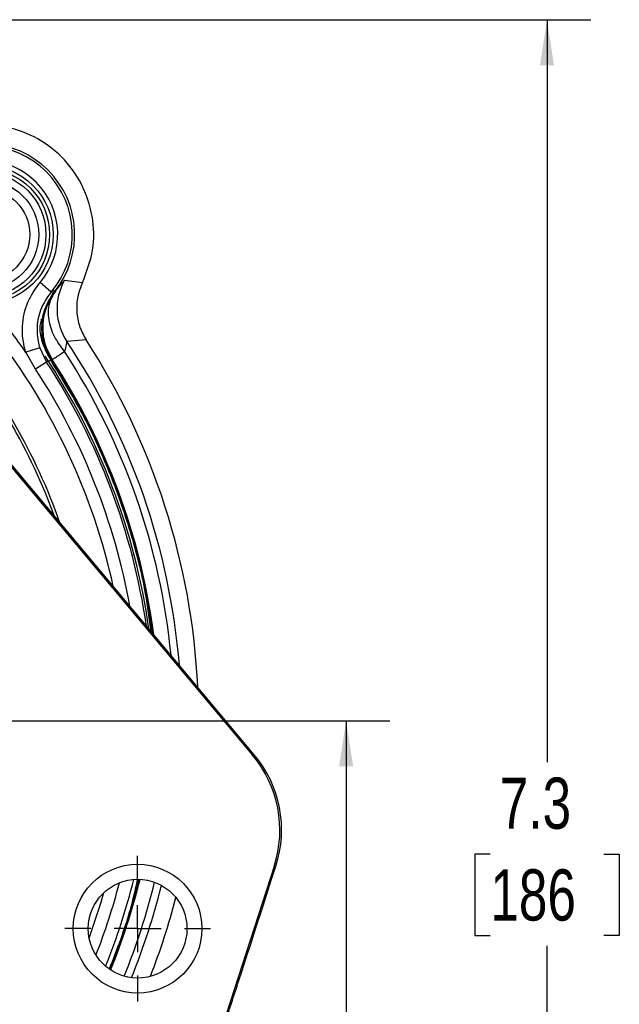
# Model space of a CAD drawing. Header units: inches. Extents: x 0.4 to 16.6, y 0.2 to 10.8.
# Tile 6 of 16: x 5.9 to 7.6, y 5.7 to 8.5. Entities that reach past the tile are written whole.
import ezdxf

# ---------------------------------------------------------------- set-up
doc = ezdxf.new("R2010")
doc.units = ezdxf.units.IN
doc.header["$MEASUREMENT"] = 0
doc.layers.add('SLD-0', color=7, linetype='Continuous', lineweight=25)
doc.styles.add('SLDTEXTSTYLE0', font='TXT', dxfattribs={"width": 0.75})
doc.dimstyles.new('SLDDIMSTYLE0', dxfattribs={"dimtxt": 0.145833, "dimasz": 0.13, "dimexe": 0, "dimexo": 0.0625, "dimgap": 0.036458, "dimtad": 0, "dimtih": 1, "dimtoh": 1, "dimdec": 1, "dimlfac": 1.5, "dimrnd": 1e-09, "dimzin": 12, "dimdsep": 46, "dimtxsty": 'SLDTEXTSTYLE0', "dimsah": 1, "dimcen": 0.09, "dimadec": 0, "dimazin": 3, "dimtfac": 1, "dimtdec": 1, "dimtofl": 0, "dimtmove": 0, "dimatfit": 3, "dimfxl": 0, "dimfrac": 2, "dimtolj": 1, "dimtzin": 12, "dimarcsym": 0})

# ---------------------------------------------------------------- blocks, each defined once
blk = doc.blocks.new('_D_4')
at = {"layer": 'SLD-0', "color": 7}
for p, q in [((4.4158, 8.4715), (7.4801, 8.4715)), ((7.3551, 8.4715), (7.3551, 6.3565)), ((7.1935, 6.0952), (7.1491, 6.0952)), ((7.1491, 6.0952), (7.1491, 5.8635)), ((7.5167, 6.0952), (7.5611, 6.0952)), ((7.5611, 6.0952), (7.5611, 5.8635)), ((7.1491, 5.8635), (7.1935, 5.8635)), ((7.5611, 5.8635), (7.5167, 5.8635)), ((7.3551, 3.5802), (7.3551, 5.8339)), ((6.0443, 3.5802), (7.4801, 3.5802))]:
    blk.add_line(p, q, dxfattribs=at)
for points in [[(7.3551, 8.4715), (7.3351, 8.3415), (7.3751, 8.3415)], [(7.3551, 3.5802), (7.3751, 3.7102), (7.3351, 3.7102)]]:
    blk.add_solid(points, dxfattribs=at)
at = {"layer": 'SLD-0', "color": 7, "char_height": 0.14583, "attachment_point": 1, "style": 'SLDTEXTSTYLE0'}
for s, insert in [('7.3', (7.2205, 6.3128)), ('186', (7.1935, 6.0515))]:
    blk.add_mtext(s, dxfattribs=dict(at, insert=insert))
blk = doc.blocks.new('_D_7')
at = {"layer": 'SLD-0', "color": 7}
for p, q in [((5.6273, 6.4748), (6.9077, 6.4748)), ((6.7827, 6.4748), (6.7827, 5.2246)), ((6.621, 4.9633), (6.5767, 4.9633)), ((6.5767, 4.9633), (6.5767, 4.7316)), ((6.9443, 4.9633), (6.9887, 4.9633)), ((6.9887, 4.9633), (6.9887, 4.7316)), ((6.5767, 4.7316), (6.621, 4.7316)), ((6.9887, 4.7316), (6.9443, 4.7316)), ((6.7827, 3.5802), (6.7827, 4.702)), ((6.0443, 3.5802), (6.9077, 3.5802))]:
    blk.add_line(p, q, dxfattribs=at)
for points in [[(6.7827, 6.4748), (6.7627, 6.3448), (6.8027, 6.3448)], [(6.7827, 3.5802), (6.8027, 3.7102), (6.7627, 3.7102)]]:
    blk.add_solid(points, dxfattribs=at)
at = {"layer": 'SLD-0', "color": 7, "char_height": 0.14583, "attachment_point": 1, "style": 'SLDTEXTSTYLE0'}
for s, insert in [('4.3', (6.648, 5.1809)), ('110', (6.621, 4.9196))]:
    blk.add_mtext(s, dxfattribs=dict(at, insert=insert))
blk = doc.blocks.new('SW_CENTERMARKSYMBOL_1')
at = {"layer": 'SLD-0', "color": 0}
for p, q in [((0, 0.1333), (0, 0.2073)), ((0, 0), (0, 0.0667)), ((-0.1333, 0), (-0.2073, 0)), ((0, 0), (-0.0667, 0)), ((0, 0), (0, -0.0667)), ((0, 0), (0.0667, 0)), ((0.1333, 0), (0.2073, 0)), ((0, -0.1333), (0, -0.2073))]:
    blk.add_line(p, q, dxfattribs=at)

msp = doc.modelspace()

# ---------------------------------------------------------------- linework, layer by layer
at = {"color": 7, "linetype": 'Continuous', "lineweight": 25}
for p, q in [((5.9423, 7.6958), (5.9106, 7.7229)), ((5.9805, 7.7296), (6.0319, 7.7231)), ((5.9486, 7.7008), (5.9543, 7.698)), ((5.9187, 7.6267), (5.9318, 7.6603)), ((6.0419, 7.5599), (5.987, 7.5552)), ((5.9101, 7.5367), (5.8705, 7.5241)), ((5.898, 7.4761), (5.8705, 7.5241)), ((5.9101, 7.5367), (5.9292, 7.4965)), ((5.5805, 7.4931), (6.5161, 6.3771)), ((5.9292, 7.4965), (5.898, 7.4761)), ((5.9452, 7.5036), (5.9392, 7.5052)), ((6.5211, 6.3781), (5.7935, 7.2461)), ((6.5161, 6.3771), (6.5211, 6.3781)), ((6.5776, 6.06), (6.399, 5.5103)), ((6.5705, 6.0236), (6.5827, 6.061)), ((6.5827, 6.061), (6.5776, 6.06)), ((6.5452, 5.9451), (6.5705, 6.0236))]:
    msp.add_line(p, q, dxfattribs=at)
at = {"color": 8, "linetype": 'Continuous', "lineweight": 25, "flags": 128}
msp.add_lwpolyline([(6.0506, 5.8559), (6.0837, 5.955), (6.0926, 5.9853)], dxfattribs=at)
at = {"color": 7, "linetype": 'Continuous', "lineweight": 25}
for centre, radius in [((5.7505, 7.8595), 0.1979), ((5.7505, 7.8595), 0.1875), ((5.7505, 7.8595), 0.1771), ((5.7506, 7.8596), 0.1563), ((5.7506, 7.8596), 0.131), ((6.1887, 5.8826), 0.1833), ((6.1887, 5.8826), 0.1406)]:
    msp.add_circle(centre, radius, dxfattribs=at)
for centre, radius, start, end in [((5.7506, 7.8596), 0.2522, 319.4979, 130.5021), ((5.7506, 7.8596), 0.2589, 321.2653, 128.7347), ((5.7506, 7.8596), 0.2105, 319.4979, 130.5021), ((6.1257, 7.6476), 0.1667, 150.5524, 213.6555), ((4.3658, 6.4748), 1.8344, 34.8885, 37.8828), ((4.3658, 6.4748), 1.9482, 4.653, 33.6814), ((4.3658, 6.4748), 1.9967, 2.7338, 32.9173), ((4.3658, 6.4748), 1.8733, 8.025, 33.6657), ((4.3658, 6.4748), 1.8826, 7.5751, 33.0877), ((4.3658, 6.4748), 1.8826, 337.8835, 346.1165), ((4.3658, 6.4748), 1.9482, 337.9352, 346.0648), ((4.3658, 6.4748), 1.9967, 338.6119, 345.3881)]:
    msp.add_arc(centre, radius, start, end, dxfattribs=at)
at = {"color": 8, "linetype": 'Continuous', "lineweight": 25}
for radius, start, end in [(1.6979, 19.3983, 40.3419), (1.7948, 12.3028, 37.8828), (1.6898, 20.1443, 40.3419), (1.9271, 5.548, 33.0786), (1.8676, 8.3079, 33.1634), (1.8849, 7.4677, 33.0786), (1.8303, 10.2549, 33.1634), (1.8303, 338.6041, 345.3959), (1.8676, 338.0079, 345.9921), (1.8849, 337.8696, 346.1304), (1.9271, 337.8179, 346.1821)]:
    msp.add_arc((4.3658, 6.4748), radius, start, end, dxfattribs=at)
at = {"color": 7, "linetype": 'Continuous', "lineweight": 25}
for centre, major_axis, ratio, start_param, end_param in [((6.2606, 6.163), (-0.3273, -0.0635), 0.999801, 2.635766, 3.647419), ((6.2656, 6.164), (0.3273, 0.0635), 0.999851, 5.777359, 6.789012)]:
    msp.add_ellipse(centre, major_axis=major_axis, ratio=ratio, start_param=start_param, end_param=end_param, dxfattribs=at)
for points in [[(6.0319, 7.7231), (6.0433, 7.7534), (6.0663, 7.8139), (6.0635, 7.9125), (6.033, 8.0052), (5.9752, 8.0842), (5.8961, 8.142), (5.8035, 8.1725), (5.7049, 8.1753), (5.6444, 8.1524), (5.6141, 8.1409)], [(5.9452, 7.5036), (5.947, 7.5048), (5.9507, 7.5072), (5.9706, 7.5201), (5.9806, 7.5266)]]:
    msp.add_open_spline(points, degree=3, dxfattribs=at)
for points, knots in [([(5.8705, 7.5241), (5.8692, 7.5286), (5.8612, 7.5554), (5.8579, 7.6076), (5.8744, 7.6728), (5.8994, 7.7073), (5.9106, 7.7229)], [0, 0, 0, 0, 0.067291, 0.398, 0.728909, 1, 1, 1, 1]), ([(5.9543, 7.698), (5.9616, 7.7073), (5.9764, 7.7257), (5.9791, 7.7283), (5.9805, 7.7296)], [0, 0, 0, 0, 0.499654, 1, 1, 1, 1]), ([(6.0319, 7.7231), (6.0266, 7.7099), (6.0161, 7.6833), (6.0139, 7.6401), (6.0213, 7.5975), (6.0351, 7.5724), (6.0419, 7.5599)], [0, 0, 0, 0, 0.249549, 0.499894, 0.750225, 1, 1, 1, 1]), ([(5.9423, 7.6958), (5.9333, 7.6834), (5.9133, 7.6558), (5.9, 7.6036), (5.9026, 7.5618), (5.909, 7.5404), (5.9101, 7.5367)], [0, 0, 0, 0, 0.271237, 0.602164, 0.932744, 1, 1, 1, 1]), ([(5.9543, 7.698), (5.943, 7.6803), (5.9244, 7.6507), (5.9163, 7.5984), (5.9209, 7.5493), (5.9372, 7.5185), (5.9452, 7.5036)], [0, 0, 0, 0, 0.30035, 0.499876, 0.756119, 1, 1, 1, 1]), ([(5.9195, 7.6286), (5.9212, 7.6353), (5.9275, 7.6603), (5.942, 7.6818), (5.9525, 7.6976)], [0, 0, 0, 0, 0.270251, 1, 1, 1, 1]), ([(5.9806, 7.5266), (5.9701, 7.5406), (5.9487, 7.5693), (5.934, 7.6174), (5.9343, 7.6632), (5.9477, 7.6866), (5.9543, 7.698)], [0, 0, 0, 0, 0.243136, 0.5, 0.756864, 1, 1, 1, 1]), ([(5.9423, 7.6958), (5.9437, 7.696), (5.9472, 7.6966), (5.9506, 7.6972), (5.9525, 7.6976)], [0, 0, 0, 0, 0.423273, 1, 1, 1, 1]), ([(5.9182, 7.6189), (5.9182, 7.6191), (5.9185, 7.6221), (5.919, 7.6254), (5.9195, 7.6285), (5.9195, 7.6286)], [0, 0, 0, 0, 0.066377, 0.979914, 1, 1, 1, 1]), ([(5.9392, 7.5052), (5.9313, 7.5206), (5.9153, 7.5514), (5.9089, 7.5926), (5.9141, 7.6146), (5.9153, 7.6196)], [0, 0, 0, 0, 0.434994, 0.870101, 1, 1, 1, 1]), ([(5.9431, 7.5026), (5.9345, 7.5192), (5.9172, 7.5525), (5.9148, 7.5942), (5.9177, 7.6157), (5.9182, 7.6189)], [0, 0, 0, 0, 0.4609797, 0.9219696, 1, 1, 1, 1]), ([(5.987, 7.5552), (5.9867, 7.5548), (5.9862, 7.554), (5.9849, 7.5449), (5.9823, 7.5339), (5.9806, 7.5266)], [0, 0, 0, 0, 0.251921, 0.502064, 1, 1, 1, 1]), ([(5.9431, 7.5026), (5.9406, 7.5014), (5.936, 7.4994), (5.9313, 7.4974), (5.9292, 7.4965)], [0, 0, 0, 0, 0.5496467, 1, 1, 1, 1]), ([(6.2273, 6.7286), (6.2226, 6.7645), (6.2101, 6.8605), (6.1705, 7.0133), (6.1105, 7.1849), (6.0345, 7.3504), (5.971, 7.4536), (5.9392, 7.5052)], [0, 0, 0, 0, 0.12999, 0.347493, 0.564995, 0.782498, 1, 1, 1, 1]), ([(6.1087, 5.7682), (6.1304, 5.8239), (6.1625, 5.9067), (6.1824, 5.9931), (6.1888, 6.0213)], [0, 0, 0, 0, 0.674254, 1, 1, 1, 1]), ([(6.4403, 5.6224), (6.4473, 5.6436), (6.4613, 5.6863), (6.4859, 5.7618), (6.5141, 5.8486), (6.5348, 5.9128), (6.5452, 5.9451)], [0, 0, 0, 0, 0.199302, 0.400437, 0.698467, 1, 1, 1, 1])]:
    msp.add_open_spline(points, degree=3, knots=knots, dxfattribs=at)

# ---------------------------------------------------------------- block references
at = {"layer": 'SLD-0', "color": 7}
msp.add_blockref('SW_CENTERMARKSYMBOL_1', (6.1887, 5.8826), dxfattribs=at)

# ---------------------------------------------------------------- dimensions: what is measured, and where the dimension line sits
for base, p1, p2, picture, middle in [((7.3551, 3.5802), (4.3658, 8.4715), (5.9943, 3.5802), '_D_4', (7.3551, 6.0952)), ((6.7827, 6.4748), (5.9943, 3.5802), (5.5773, 6.4748), '_D_7', (6.7827, 4.9633))]:
    dim = msp.add_linear_dim(base=base, p1=p1, p2=p2, angle=90, dimstyle='SLDDIMSTYLE0', dxfattribs=at)
    dim.commit()
    dim.dimension.update_dxf_attribs({"geometry": picture, "text_midpoint": middle, "dimtype": 160})

doc.saveas('drawing.dxf')
